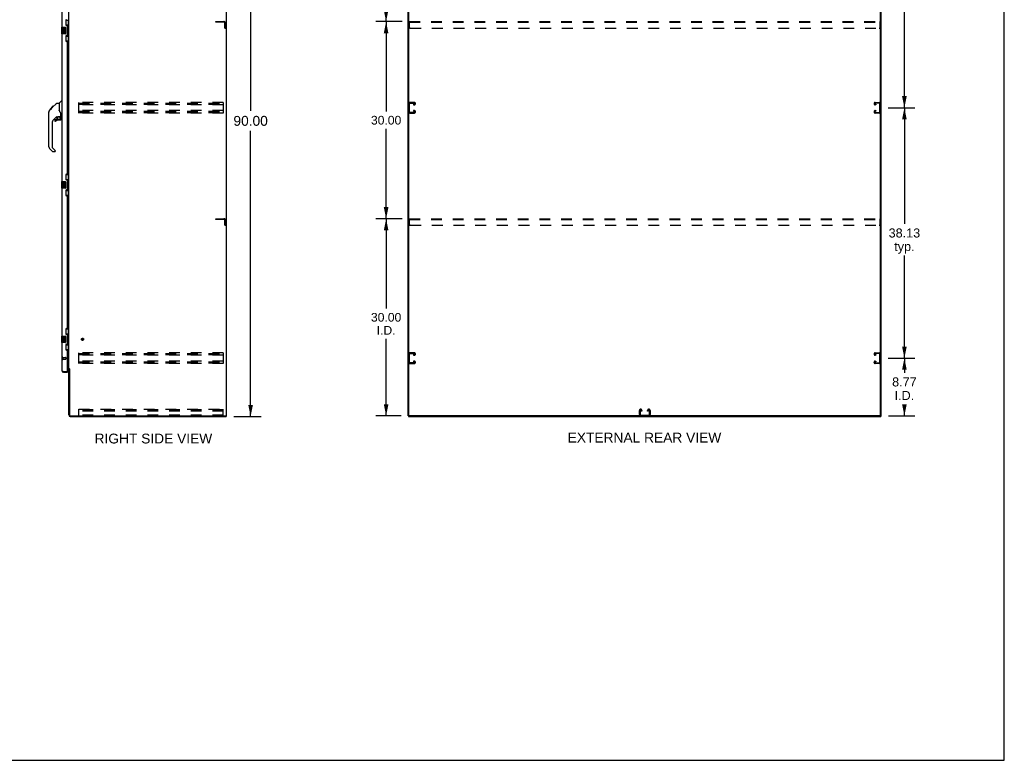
# Model space of a CAD drawing. Header units: inches. Extents: x 0 to 300, y 0 to 194.
# Tile 11 of 13: x 150 to 300, y 0 to 113. Entities that reach past the tile are written whole.
import ezdxf

# ---------------------------------------------------------------- set-up
doc = ezdxf.new("R2010")
doc.units = ezdxf.units.IN
doc.header["$LTSCALE"] = 16.482046
doc.header["$MEASUREMENT"] = 0
doc.linetypes.add('HIDDEN', pattern=[0.2, 0.1, -0.1])
doc.layers.get('0').update_dxf_attribs({"linetype": 'CONTINUOUS'})
for name, color, linetype in [('02___PRT_ALL_AXES', 7, 'CONTINUOUS'), ('DEFAULT_2', 8, 'HIDDEN'), ('DIMENSIONS', 7, 'CONTINUOUS')]:
    doc.layers.add(name, color=color, linetype=linetype)
doc.styles.get("Standard").update_dxf_attribs({"font": 'arial.ttf'})
doc.dimstyles.new('DIMSTYLE_1', dxfattribs={"dimtxt": 1.498368, "dimasz": 1.762786, "dimexe": 0.09, "dimexo": 0.07, "dimgap": 0.0425, "dimtad": 0, "dimtih": 1, "dimtoh": 1, "dimzin": 4, "dimdsep": 46, "dimtxsty": 'Standard', "dimblk": '_FILLED', "dimblk1": '_FILLED', "dimblk2": '_FILLED', "dimcen": 0.09, "dimazin": 1, "dimtfac": 1, "dimtdec": 3, "dimtofl": 0, "dimtmove": 0, "dimatfit": 3, "dimldrblk": '_FILLED', "dimfxl": 1, "dimtolj": 1, "dimtzin": 4, "dimarcsym": 0})
doc.dimstyles.new('DIMSTYLE_3', dxfattribs={"dimtxt": 1.374973, "dimasz": 1.762786, "dimexe": 0.09, "dimexo": 0.07, "dimgap": 0.039, "dimtad": 0, "dimtih": 1, "dimtoh": 1, "dimzin": 4, "dimdsep": 46, "dimtxsty": 'Standard', "dimblk": '_FILLED', "dimblk1": '_FILLED', "dimblk2": '_FILLED', "dimcen": 0.09, "dimazin": 1, "dimtfac": 1, "dimtdec": 3, "dimtofl": 0, "dimtmove": 0, "dimatfit": 3, "dimldrblk": '_FILLED', "dimfxl": 1, "dimtolj": 1, "dimtzin": 4, "dimarcsym": 0})
doc.dimstyles.new('DIMSTYLE_4', dxfattribs={"dimtxt": 1.322089, "dimasz": 1.762786, "dimexe": 0.09, "dimexo": 0.07, "dimgap": 0.0375, "dimtad": 0, "dimtih": 1, "dimtoh": 1, "dimzin": 4, "dimdsep": 46, "dimtxsty": 'Standard', "dimblk": '_FILLED', "dimblk1": '_FILLED', "dimblk2": '_FILLED', "dimcen": 0.09, "dimazin": 1, "dimtfac": 1, "dimtdec": 3, "dimtofl": 0, "dimtmove": 0, "dimatfit": 3, "dimldrblk": '_FILLED', "dimfxl": 1, "dimtolj": 1, "dimtzin": 4, "dimarcsym": 0})

# ---------------------------------------------------------------- blocks, each defined once
blk = doc.blocks.new('_FILLED')
at = {"color": 0, "linetype": 'ByBlock'}
blk.add_solid([(0, 0), (-1, 0.2), (-1, -0.2)], dxfattribs=at)
blk = doc.blocks.new('*D2')
at = {"layer": 'DIMENSIONS', "color": 2, "linetype": 'Continuous'}
for p, q in [((182.41, 142.33), (186.57, 142.33)), ((184.98, 142.33), (184.98, 98.83)), ((184.98, 52.33), (184.98, 95.83)), ((182.41, 52.33), (186.57, 52.33))]:
    blk.add_line(p, q, dxfattribs=at)
at = {"layer": 'DIMENSIONS', "color": 2, "linetype": 'Continuous', "xscale": 1.7627856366, "yscale": 1.7627856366, "zscale": 1.7627856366}
for p, rotation in [((184.98, 142.33), 90), ((184.98, 52.33), 270)]:
    blk.add_blockref('_FILLED', p, dxfattribs=dict(at, rotation=rotation))
at = {"layer": 'DIMENSIONS', "color": 2, "linetype": 'Continuous', "insert": (184.98, 98.08), "char_height": 1.498, "width": 5.2359, "attachment_point": 2, "line_spacing_factor": 0.9}
blk.add_mtext('90.00', dxfattribs=at)
blk = doc.blocks.new('*D4')
at = {"layer": 'DIMENSIONS', "color": 2, "linetype": 'Continuous'}
for p, q in [((281.98, 61.2), (286.06, 61.2)), ((284.47, 61.2), (284.47, 58.97)), ((284.47, 52.43), (284.47, 54.16)), ((282.07, 52.43), (286.06, 52.43))]:
    blk.add_line(p, q, dxfattribs=at)
at = {"layer": 'DIMENSIONS', "color": 2, "linetype": 'Continuous', "xscale": 1.7627856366, "yscale": 1.7627856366, "zscale": 1.7627856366}
for p, rotation in [((284.47, 61.2), 90), ((284.47, 52.43), 270)]:
    blk.add_blockref('_FILLED', p, dxfattribs=dict(at, rotation=rotation))
at = {"layer": 'DIMENSIONS', "color": 2, "linetype": 'Continuous', "insert": (284.47, 58.28), "char_height": 1.375, "width": 3.7365, "attachment_point": 2, "line_spacing_factor": 0.9}
blk.add_mtext('8.77\\PI.D.', dxfattribs=at)
blk = doc.blocks.new('*D5')
at = {"layer": 'DIMENSIONS', "color": 2, "linetype": 'Continuous'}
for p, q in [((281.98, 99.33), (286.06, 99.33)), ((284.47, 99.33), (284.47, 81.64)), ((284.47, 61.2), (284.47, 76.83)), ((281.98, 61.2), (286.06, 61.2))]:
    blk.add_line(p, q, dxfattribs=at)
at = {"layer": 'DIMENSIONS', "color": 2, "linetype": 'Continuous', "xscale": 1.7627856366, "yscale": 1.7627856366, "zscale": 1.7627856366}
for p, rotation in [((284.47, 99.33), 90), ((284.47, 61.2), 270)]:
    blk.add_blockref('_FILLED', p, dxfattribs=dict(at, rotation=rotation))
at = {"layer": 'DIMENSIONS', "color": 2, "linetype": 'Continuous', "insert": (284.47, 80.95), "char_height": 1.375, "width": 4.8047, "attachment_point": 2, "line_spacing_factor": 0.9}
blk.add_mtext('38.13\\Ptyp.', dxfattribs=at)
blk = doc.blocks.new('*D6')
at = {"layer": 'DIMENSIONS', "color": 2, "linetype": 'Continuous'}
for p, q in [((281.98, 137.45), (286.06, 137.45)), ((284.47, 137.45), (284.47, 119.77)), ((284.47, 99.33), (284.47, 114.95)), ((281.98, 99.33), (286.06, 99.33))]:
    blk.add_line(p, q, dxfattribs=at)
at = {"layer": 'DIMENSIONS', "color": 2, "linetype": 'Continuous', "xscale": 1.7627856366, "yscale": 1.7627856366, "zscale": 1.7627856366}
for p, rotation in [((284.47, 137.45), 90), ((284.47, 99.33), 270)]:
    blk.add_blockref('_FILLED', p, dxfattribs=dict(at, rotation=rotation))
at = {"layer": 'DIMENSIONS', "color": 2, "linetype": 'Continuous', "insert": (284.47, 119.08), "char_height": 1.375, "width": 4.8047, "attachment_point": 2, "line_spacing_factor": 0.9}
blk.add_mtext('38.13\\Ptyp.', dxfattribs=at)
blk = doc.blocks.new('*D8')
at = {"layer": 'DIMENSIONS', "color": 2, "linetype": 'Continuous'}
for p, q in [((208.03, 82.43), (204.02, 82.43)), ((205.6, 82.43), (205.6, 68.76)), ((205.6, 52.43), (205.6, 64.13)), ((207.89, 52.43), (204.02, 52.43))]:
    blk.add_line(p, q, dxfattribs=at)
at = {"layer": 'DIMENSIONS', "color": 2, "linetype": 'Continuous', "xscale": 1.7627856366, "yscale": 1.7627856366, "zscale": 1.7627856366}
for p, rotation in [((205.6, 82.43), 90), ((205.6, 52.43), 270)]:
    blk.add_blockref('_FILLED', p, dxfattribs=dict(at, rotation=rotation))
at = {"layer": 'DIMENSIONS', "color": 2, "linetype": 'Continuous', "insert": (205.6, 68.09), "char_height": 1.322, "width": 4.6199, "attachment_point": 2, "line_spacing_factor": 0.9}
blk.add_mtext('30.00\\PI.D.', dxfattribs=at)
blk = doc.blocks.new('*D9')
at = {"layer": 'DIMENSIONS', "color": 2, "linetype": 'Continuous'}
for p, q in [((208.03, 112.43), (204.02, 112.43)), ((205.6, 112.43), (205.6, 98.76)), ((205.6, 82.43), (205.6, 96.11)), ((208.03, 82.43), (204.02, 82.43))]:
    blk.add_line(p, q, dxfattribs=at)
at = {"layer": 'DIMENSIONS', "color": 2, "linetype": 'Continuous', "xscale": 1.7627856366, "yscale": 1.7627856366, "zscale": 1.7627856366}
for p, rotation in [((205.6, 112.43), 90), ((205.6, 82.43), 270)]:
    blk.add_blockref('_FILLED', p, dxfattribs=dict(at, rotation=rotation))
at = {"layer": 'DIMENSIONS', "color": 2, "linetype": 'Continuous', "insert": (205.6, 98.09), "char_height": 1.322, "width": 4.6199, "attachment_point": 2, "line_spacing_factor": 0.9}
blk.add_mtext('30.00', dxfattribs=at)
blk = doc.blocks.new('*D25')
at = {"layer": 'DIMENSIONS', "color": 2, "linetype": 'Continuous'}
for p, q in [((207.89, 142.23), (204.02, 142.23)), ((205.6, 142.23), (205.6, 128.65)), ((205.6, 112.43), (205.6, 124.02)), ((208.03, 112.43), (204.02, 112.43))]:
    blk.add_line(p, q, dxfattribs=at)
at = {"layer": 'DIMENSIONS', "color": 2, "linetype": 'Continuous', "xscale": 1.7627856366, "yscale": 1.7627856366, "zscale": 1.7627856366}
for p, rotation in [((205.6, 142.23), 90), ((205.6, 112.43), 270)]:
    blk.add_blockref('_FILLED', p, dxfattribs=dict(at, rotation=rotation))
at = {"layer": 'DIMENSIONS', "color": 2, "linetype": 'Continuous', "insert": (205.6, 127.99), "char_height": 1.322, "width": 4.6199, "attachment_point": 2, "line_spacing_factor": 0.9}
blk.add_mtext('29.79\\PI.D.', dxfattribs=at)

msp = doc.modelspace()

# ---------------------------------------------------------------- linework, layer by layer
at = {"color": 7, "linetype": 'Continuous'}
for p, q in [((299.674, 0), (299.674, 193.906)), ((181.295, 52.433), (181.295, 142.225)), ((209.059, 52.496), (209.059, 142.225)), ((280.851, 52.433), (280.851, 142.163)), ((156.854, 112.654), (157.295, 112.654)), ((156.891, 111.874), (156.891, 112.654)), ((157.256, 111.629), (157.256, 112.654)), ((156.177, 111.564), (156.177, 110.594)), ((156.192, 111.579), (156.732, 111.579)), ((156.832, 111.479), (156.832, 110.679)), ((156.891, 111.919), (157.118, 111.919)), ((157.118, 110.239), (157.118, 111.919)), ((157.155, 111.68), (157.155, 111.659)), ((157.155, 111.629), (157.155, 110.529)), ((157.277, 111.629), (157.155, 111.629)), ((157.277, 110.529), (157.277, 111.629)), ((156.732, 110.579), (156.192, 110.579)), ((156.854, 109.504), (157.295, 109.504)), ((156.891, 109.504), (156.891, 110.284)), ((156.891, 110.239), (157.118, 110.239)), ((157.277, 110.529), (157.155, 110.529)), ((157.155, 110.499), (157.155, 110.478)), ((157.256, 109.504), (157.256, 110.529)), ((154.383, 98.951), (154.662, 99.23)), ((154.489, 99.125), (154.492, 99.128)), ((154.489, 99.125), (154.556, 99.125)), ((154.492, 99.128), (154.559, 99.128)), ((154.493, 99.129), (154.903, 99.539)), ((154.56, 99.129), (154.493, 99.129)), ((154.641, 99.21), (154.575, 99.21)), ((154.661, 99.23), (154.794, 99.363)), ((154.728, 99.297), (154.661, 99.297)), ((154.688, 99.257), (154.662, 99.23)), ((154.722, 99.291), (154.688, 99.257)), ((154.766, 99.335), (154.722, 99.291)), ((154.81, 99.379), (154.743, 99.379)), ((154.802, 99.371), (154.766, 99.335)), ((154.802, 99.371), (155.426, 99.995)), ((154.886, 99.455), (154.82, 99.455)), ((154.903, 99.539), (154.905, 99.541)), ((154.97, 99.539), (154.903, 99.539)), ((154.903, 99.539), (154.97, 99.539)), ((154.905, 99.541), (154.972, 99.541)), ((155.482, 100.018), (155.843, 100.018)), ((155.843, 100.018), (155.843, 98.914)), ((155.863, 98.921), (155.843, 98.976)), ((155.849, 100.024), (156.146, 100.322)), ((155.892, 98.853), (155.863, 98.921)), ((156.237, 100.333), (156.174, 100.333)), ((154.256, 98.091), (154.256, 98.678)), ((154.268, 93.39), (154.268, 98.674)), ((155.454, 97.956), (154.953, 97.455)), ((155.174, 97.457), (155.174, 97.338)), ((155.252, 97.536), (155.405, 97.536)), ((155.413, 97.539), (155.485, 97.611)), ((155.489, 97.946), (155.489, 97.62)), ((155.531, 97.951), (155.619, 97.951)), ((155.796, 97.992), (155.804, 97.993)), ((155.804, 97.993), (156.099, 97.993)), ((156.04, 97.457), (155.804, 97.457)), ((155.981, 97.993), (156.061, 97.913)), ((156.053, 97.905), (156.047, 97.899)), ((156.099, 97.774), (156.119, 97.774)), ((156.119, 97.991), (156.119, 98.397)), ((156.119, 97.536), (156.119, 97.774)), ((156.158, 97.951), (156.237, 97.951)), ((154.78, 97.037), (154.78, 93.304)), ((154.836, 92.659), (154.383, 93.111)), ((154.803, 93.249), (155.239, 92.813)), ((155.174, 92.636), (154.891, 92.636)), ((155.252, 92.78), (155.252, 92.715)), ((156.854, 89.154), (157.295, 89.154)), ((156.891, 88.374), (156.891, 89.154)), ((156.891, 88.419), (157.118, 88.419)), ((157.118, 86.739), (157.118, 88.419)), ((157.256, 88.129), (157.256, 89.154)), ((156.177, 88.064), (156.177, 87.094)), ((156.192, 88.079), (156.732, 88.079)), ((156.732, 87.079), (156.192, 87.079)), ((156.832, 87.979), (156.832, 87.179)), ((157.155, 88.18), (157.155, 88.159)), ((157.155, 88.129), (157.155, 87.029)), ((157.277, 88.129), (157.155, 88.129)), ((157.277, 87.029), (157.155, 87.029)), ((157.155, 86.999), (157.155, 86.978)), ((157.256, 86.004), (157.256, 87.029)), ((157.277, 87.029), (157.277, 88.129)), ((156.854, 86.004), (157.295, 86.004)), ((156.891, 86.004), (156.891, 86.784)), ((156.891, 86.739), (157.118, 86.739)), ((156.177, 64.564), (156.177, 63.594)), ((156.192, 64.579), (156.732, 64.579)), ((156.832, 64.479), (156.832, 63.679)), ((156.854, 65.654), (157.295, 65.654)), ((156.891, 64.874), (156.891, 65.654)), ((156.891, 64.919), (157.118, 64.919)), ((157.118, 63.239), (157.118, 64.919)), ((157.155, 64.68), (157.155, 64.659)), ((157.277, 64.629), (157.155, 64.629)), ((157.155, 64.629), (157.155, 63.529)), ((157.256, 64.629), (157.256, 65.654)), ((157.277, 63.529), (157.277, 64.629)), ((156.732, 63.579), (156.192, 63.579)), ((156.891, 62.504), (156.891, 63.284)), ((156.891, 63.239), (157.118, 63.239)), ((157.277, 63.529), (157.155, 63.529)), ((157.155, 63.499), (157.155, 63.478)), ((157.256, 62.504), (157.256, 63.529)), ((156.854, 62.504), (157.295, 62.504)), ((156.483, 59.079), (156.483, 59.183)), ((157.071, 59.183), (157.091, 59.183)), ((157.091, 59.183), (157.091, 59.079)), ((157.399, 59.57), (157.295, 59.57)), ((181.18, 52.433), (181.295, 52.433)), ((181.243, 52.433), (181.243, 52.329)), ((208.955, 52.433), (209.069, 52.433)), ((209.007, 52.433), (209.007, 52.329)), ((280.788, 52.433), (209.121, 52.433)), ((280.84, 52.433), (280.955, 52.433)), ((280.903, 52.433), (280.903, 52.329)), ((0, 0), (299.674, 0))]:
    msp.add_line(p, q, dxfattribs=at)
at = {"color": 3, "linetype": 'Continuous'}
for p, q in [((181.243, 142.163), (181.243, 52.496)), ((208.955, 52.433), (208.955, 142.225)), ((280.955, 52.433), (280.955, 142.225)), ((157.295, 59.622), (157.295, 139.037)), ((156.237, 134.079), (156.237, 111.579)), ((156.841, 112.597), (156.841, 111.977)), ((156.971, 111.847), (157.031, 111.847)), ((157.091, 110.372), (157.091, 111.787)), ((156.237, 110.579), (156.237, 88.079)), ((156.841, 110.182), (156.841, 109.562)), ((157.031, 110.312), (156.971, 110.312)), ((156.971, 109.432), (157.031, 109.432)), ((157.091, 89.287), (157.091, 109.372)), ((156.841, 89.097), (156.841, 88.477)), ((157.031, 89.227), (156.971, 89.227)), ((156.237, 87.079), (156.237, 64.579)), ((156.971, 88.347), (157.031, 88.347)), ((157.091, 86.872), (157.091, 88.287)), ((156.841, 86.682), (156.841, 86.062)), ((157.031, 86.812), (156.971, 86.812)), ((156.971, 85.932), (157.031, 85.932)), ((157.091, 65.787), (157.091, 85.872)), ((156.841, 65.597), (156.841, 64.977)), ((157.031, 65.727), (156.971, 65.727)), ((156.971, 64.847), (157.031, 64.847)), ((157.091, 63.372), (157.091, 64.787)), ((156.237, 63.579), (156.237, 59.326)), ((156.841, 63.182), (156.841, 62.562)), ((157.031, 63.312), (156.971, 63.312)), ((156.971, 62.432), (157.031, 62.432)), ((157.091, 59.203), (157.091, 62.372)), ((156.483, 59.183), (157.071, 59.183)), ((156.483, 59.079), (157.091, 59.079)), ((157.091, 59.777), (157.295, 59.777)), ((157.152, 59.725), (157.091, 59.725)), ((157.295, 59.622), (157.369, 59.622)), ((157.295, 52.576), (157.295, 59.583)), ((157.385, 59.603), (157.387, 59.599)), ((157.399, 59.581), (157.399, 52.537)), ((157.503, 52.433), (181.18, 52.433)), ((157.541, 52.329), (181.243, 52.329)), ((209.007, 52.329), (280.903, 52.329))]:
    msp.add_line(p, q, dxfattribs=at)
at = {"color": 7, "linetype": 'Continuous'}
for points in [[(156.825, 111.515), (156.827, 111.51), (156.829, 111.504), (156.83, 111.498), (156.831, 111.492), (156.831, 111.485), (156.832, 111.479)], [(157.082, 111.818), (157.084, 111.822), (157.089, 111.83), (157.094, 111.838), (157.098, 111.845), (157.102, 111.852), (157.106, 111.859), (157.109, 111.865), (157.111, 111.87), (157.113, 111.875), (157.115, 111.88), (157.116, 111.884), (157.117, 111.888), (157.118, 111.892), (157.118, 111.895)], [(156.832, 110.679), (156.831, 110.673), (156.831, 110.667), (156.83, 110.661), (156.829, 110.655), (156.827, 110.649), (156.825, 110.643)], [(157.118, 110.263), (157.118, 110.266), (157.117, 110.27), (157.116, 110.274), (157.115, 110.278), (157.113, 110.283), (157.111, 110.288), (157.109, 110.294), (157.106, 110.3), (157.102, 110.306), (157.098, 110.313), (157.094, 110.32), (157.089, 110.328), (157.084, 110.337), (157.082, 110.34)], [(154.383, 98.951), (154.364, 98.931), (154.339, 98.898), (154.317, 98.863), (154.298, 98.825), (154.284, 98.786), (154.275, 98.745), (154.269, 98.703), (154.268, 98.674)], [(155.426, 99.995), (155.434, 100.002), (155.442, 100.008), (155.452, 100.012), (155.461, 100.015), (155.472, 100.017), (155.482, 100.018)], [(155.619, 97.951), (155.627, 97.952), (155.636, 97.954), (155.645, 97.957), (155.657, 97.961), (155.67, 97.966), (155.685, 97.971), (155.702, 97.976), (155.719, 97.981), (155.738, 97.986), (155.758, 97.989), (155.777, 97.991), (155.796, 97.992)], [(156.065, 98.568), (156.017, 98.639), (155.968, 98.715), (155.927, 98.786), (155.892, 98.853)], [(156.099, 97.774), (156.098, 97.788), (156.096, 97.801), (156.094, 97.815), (156.09, 97.828), (156.085, 97.841), (156.079, 97.854), (156.072, 97.866), (156.065, 97.878), (156.056, 97.889), (156.047, 97.899)], [(156.061, 97.913), (156.061, 97.913), (156.06, 97.912), (156.059, 97.911), (156.058, 97.91), (156.057, 97.909), (156.053, 97.905)], [(156.119, 98.397), (156.118, 98.421), (156.113, 98.456), (156.104, 98.49), (156.092, 98.522), (156.076, 98.551), (156.065, 98.568)], [(156.825, 88.015), (156.827, 88.01), (156.829, 88.004), (156.83, 87.998), (156.831, 87.992), (156.831, 87.985), (156.832, 87.979)], [(156.832, 87.179), (156.831, 87.173), (156.831, 87.167), (156.83, 87.161), (156.829, 87.155), (156.827, 87.149), (156.825, 87.143)], [(157.082, 88.318), (157.084, 88.322), (157.089, 88.33), (157.094, 88.338), (157.098, 88.345), (157.102, 88.352), (157.106, 88.359), (157.109, 88.365), (157.111, 88.37), (157.113, 88.375), (157.115, 88.38), (157.116, 88.384), (157.117, 88.388), (157.118, 88.392), (157.118, 88.395)], [(157.118, 86.763), (157.118, 86.766), (157.117, 86.77), (157.116, 86.774), (157.115, 86.778), (157.113, 86.783), (157.111, 86.788), (157.109, 86.794), (157.106, 86.8), (157.102, 86.806), (157.098, 86.813), (157.094, 86.82), (157.089, 86.828), (157.084, 86.837), (157.082, 86.84)], [(156.825, 64.515), (156.827, 64.51), (156.829, 64.504), (156.83, 64.498), (156.831, 64.492), (156.831, 64.485), (156.832, 64.479)], [(157.082, 64.818), (157.084, 64.822), (157.089, 64.83), (157.094, 64.838), (157.098, 64.845), (157.102, 64.852), (157.106, 64.859), (157.109, 64.865), (157.111, 64.87), (157.113, 64.875), (157.115, 64.88), (157.116, 64.884), (157.117, 64.888), (157.118, 64.892), (157.118, 64.895)], [(156.832, 63.679), (156.831, 63.673), (156.831, 63.667), (156.83, 63.661), (156.829, 63.655), (156.827, 63.649), (156.825, 63.643)], [(157.118, 63.263), (157.118, 63.266), (157.117, 63.27), (157.116, 63.274), (157.115, 63.278), (157.113, 63.283), (157.111, 63.288), (157.109, 63.294), (157.106, 63.3), (157.102, 63.306), (157.098, 63.313), (157.094, 63.32), (157.089, 63.328), (157.084, 63.337), (157.082, 63.34)]]:
    msp.add_lwpolyline(points, dxfattribs=at)
at = {"color": 3, "linetype": 'Continuous'}
for points in [[(156.237, 59.326), (156.237, 59.32), (156.239, 59.314), (156.241, 59.308), (156.245, 59.302), (156.25, 59.296), (156.255, 59.29), (156.262, 59.284), (156.27, 59.278), (156.278, 59.272), (156.288, 59.266), (156.298, 59.26), (156.309, 59.254), (156.321, 59.248), (156.333, 59.242), (156.346, 59.237), (156.36, 59.231), (156.374, 59.225), (156.389, 59.219)], [(156.389, 59.219), (156.404, 59.213), (156.419, 59.207), (156.435, 59.201), (156.451, 59.195), (156.483, 59.183)], [(157.369, 59.622), (157.371, 59.62), (157.373, 59.619), (157.375, 59.617), (157.376, 59.615), (157.378, 59.614), (157.379, 59.612), (157.38, 59.611), (157.381, 59.61), (157.382, 59.608), (157.383, 59.607), (157.384, 59.606), (157.384, 59.604), (157.385, 59.603)], [(157.387, 59.599), (157.388, 59.597), (157.389, 59.596), (157.39, 59.594), (157.391, 59.592), (157.392, 59.59), (157.393, 59.589), (157.395, 59.587), (157.396, 59.585), (157.397, 59.583), (157.399, 59.581)]]:
    msp.add_lwpolyline(points, dxfattribs=at)
at = {"color": 7, "linetype": 'Continuous'}
msp.add_circle((155.804, 97.752), 0.217, dxfattribs=at)
at = {"color": 3, "linetype": 'Continuous'}
for centre, radius, start, end in [((156.971, 112.597), 0.13, 90, 180), ((156.971, 111.977), 0.13, 180, 270), ((157.031, 111.787), 0.06, 0, 90), ((156.971, 110.182), 0.13, 90, 180), ((156.971, 109.562), 0.13, 180, 270), ((157.031, 110.372), 0.06, 270, 360), ((157.031, 109.372), 0.06, 0, 90), ((156.971, 89.097), 0.13, 90, 180), ((156.971, 88.477), 0.13, 180, 270), ((157.031, 89.287), 0.06, 270, 360), ((157.031, 88.287), 0.06, 0, 90), ((156.971, 86.682), 0.13, 90, 180), ((156.971, 86.062), 0.13, 180, 270), ((157.031, 86.872), 0.06, 270, 360), ((157.031, 85.872), 0.06, 0, 90), ((156.971, 65.597), 0.13, 90, 180), ((156.971, 64.977), 0.13, 180, 270), ((157.031, 65.787), 0.06, 270, 360), ((157.031, 64.787), 0.06, 0, 90), ((156.971, 63.182), 0.13, 90, 180), ((157.031, 63.372), 0.06, 270, 360), ((156.971, 62.562), 0.13, 180, 270), ((157.031, 62.372), 0.06, 0, 90), ((156.483, 59.326), 0.246, 180, 270), ((157.071, 59.203), 0.02, 270, 360), ((157.152, 59.583), 0.142, 0, 90), ((157.541, 52.576), 0.246, 180, 270), ((157.503, 52.537), 0.104, 180, 270), ((181.18, 52.496), 0.0625, 270, 360)]:
    msp.add_arc(centre, radius, start, end, dxfattribs=at)
at = {"color": 7, "linetype": 'Continuous'}
for centre, radius, start, end in [((156.192, 111.564), 0.015, 90, 180), ((156.732, 111.479), 0.1, 21.20502, 90), ((156.192, 110.594), 0.015, 180, 270), ((156.732, 110.679), 0.1, 270, 338.79459), ((155.863, 100.01), 0.0197, 135, 180), ((156.174, 100.294), 0.0394, 90, 135), ((154.276, 98.678), 0.0197, 110.96309, 180), ((154.276, 98.091), 0.0197, 180, 246.39296), ((155.371, 97.037), 0.591, 135, 180), ((155.252, 97.457), 0.0787, 90, 180), ((155.804, 96.67), 0.787, 90, 129.5212), ((155.405, 97.548), 0.0118, 270, 315), ((155.531, 97.754), 0.197, 90, 127.44051), ((155.477, 97.62), 0.0118, 315, 360), ((156.04, 97.536), 0.0787, 270, 360), ((155.922, 97.774), 0.197, 0, 45), ((156.099, 98.012), 0.0197, 270, 360), ((156.158, 97.991), 0.0394, 180, 270), ((155.252, 97.338), 0.0787, 180, 309.5212), ((154.662, 93.39), 0.394, 180, 225), ((154.859, 93.304), 0.0787, 180, 225), ((154.891, 92.715), 0.0787, 225, 270), ((155.174, 92.715), 0.0787, 270, 360), ((155.205, 92.78), 0.0472, 0, 45), ((156.192, 88.064), 0.015, 90, 180), ((156.192, 87.094), 0.015, 180, 270), ((156.732, 87.979), 0.1, 21.20502, 90), ((156.732, 87.179), 0.1, 270, 338.79459), ((156.192, 64.564), 0.015, 90, 180), ((156.732, 64.479), 0.1, 21.20502, 90), ((156.192, 63.594), 0.015, 180, 270), ((156.732, 63.679), 0.1, 270, 338.79459), ((156.483, 59.326), 0.142, 228.66059, 270), ((156.401, 59.469), 0.26, 270, 272.59328), ((209.121, 52.496), 0.0625, 180, 270), ((280.788, 52.496), 0.0625, 270, 360)]:
    msp.add_arc(centre, radius, start, end, dxfattribs=at)
for centre, start_param, end_param in [((157.051, 111.67), -1.5140098, -0.699287), ((157.051, 111.67), -2.4423057, -1.6275828), ((157.051, 110.489), -1.5140098, -0.699287), ((157.051, 110.489), -2.4423057, -1.6275828), ((157.051, 88.17), -1.5140098, -0.699287), ((157.051, 88.17), -2.4423057, -1.6275828), ((157.051, 86.989), -1.5140098, -0.699287), ((157.051, 86.989), -2.4423057, -1.6275828), ((157.051, 64.67), -1.5140098, -0.699287), ((157.051, 64.67), -2.4423057, -1.6275828), ((157.051, 63.489), -1.5140098, -0.699287), ((157.051, 63.489), -2.4423057, -1.6275828)]:
    msp.add_ellipse(centre, major_axis=(0, 0.18), ratio=0.5794935, start_param=start_param, end_param=end_param, dxfattribs=at)
at = {"layer": '02___PRT_ALL_AXES', "color": 7, "linetype": 'Continuous'}
for p, q in [((156.38, 111.425), (156.38, 111.195)), ((156.443, 111.425), (156.38, 111.425)), ((156.38, 111.195), (156.641, 111.195)), ((156.38, 110.964), (156.38, 110.828)), ((156.443, 110.964), (156.38, 110.964)), ((156.45, 111.159), (156.393, 111.184)), ((156.443, 111.257), (156.443, 111.425)), ((156.505, 111.257), (156.443, 111.257)), ((156.443, 110.828), (156.443, 110.964)), ((156.505, 111.394), (156.505, 111.257)), ((156.566, 111.394), (156.505, 111.394)), ((156.566, 111.257), (156.566, 111.394)), ((156.631, 111.257), (156.566, 111.257)), ((156.641, 111.195), (156.614, 111.175)), ((156.631, 111.425), (156.631, 111.257)), ((156.694, 111.425), (156.631, 111.425)), ((156.676, 111.195), (156.694, 111.195)), ((156.694, 111.195), (156.694, 111.425)), ((156.505, 110.87), (156.505, 110.828)), ((156.566, 110.807), (156.566, 110.876)), ((156.631, 110.87), (156.631, 110.733)), ((156.631, 110.733), (156.694, 110.733)), ((156.694, 110.733), (156.694, 110.87)), ((156.38, 87.925), (156.38, 87.695)), ((156.443, 87.925), (156.38, 87.925)), ((156.38, 87.695), (156.641, 87.695)), ((156.38, 87.464), (156.38, 87.328)), ((156.443, 87.464), (156.38, 87.464)), ((156.45, 87.659), (156.393, 87.684)), ((156.443, 87.757), (156.443, 87.925)), ((156.505, 87.757), (156.443, 87.757)), ((156.443, 87.328), (156.443, 87.464)), ((156.505, 87.894), (156.505, 87.757)), ((156.566, 87.894), (156.505, 87.894)), ((156.505, 87.37), (156.505, 87.328)), ((156.566, 87.757), (156.566, 87.894)), ((156.631, 87.757), (156.566, 87.757)), ((156.566, 87.307), (156.566, 87.376)), ((156.641, 87.695), (156.614, 87.675)), ((156.631, 87.925), (156.631, 87.757)), ((156.694, 87.925), (156.631, 87.925)), ((156.631, 87.37), (156.631, 87.233)), ((156.631, 87.233), (156.694, 87.233)), ((156.676, 87.695), (156.694, 87.695)), ((156.694, 87.695), (156.694, 87.925)), ((156.694, 87.233), (156.694, 87.37)), ((156.443, 64.425), (156.38, 64.425)), ((156.38, 64.425), (156.38, 64.195)), ((156.38, 64.195), (156.641, 64.195)), ((156.443, 63.964), (156.38, 63.964)), ((156.38, 63.964), (156.38, 63.828)), ((156.45, 64.159), (156.393, 64.184)), ((156.443, 64.257), (156.443, 64.425)), ((156.505, 64.257), (156.443, 64.257)), ((156.443, 63.828), (156.443, 63.964)), ((156.566, 64.394), (156.505, 64.394)), ((156.505, 64.394), (156.505, 64.257)), ((156.505, 63.87), (156.505, 63.828)), ((156.566, 64.257), (156.566, 64.394)), ((156.631, 64.257), (156.566, 64.257)), ((156.566, 63.807), (156.566, 63.876)), ((156.641, 64.195), (156.614, 64.175)), ((156.694, 64.425), (156.631, 64.425)), ((156.631, 64.425), (156.631, 64.257)), ((156.631, 63.87), (156.631, 63.733)), ((156.631, 63.733), (156.694, 63.733)), ((156.676, 64.195), (156.694, 64.195)), ((156.694, 64.195), (156.694, 64.425)), ((156.694, 63.733), (156.694, 63.87))]:
    msp.add_line(p, q, dxfattribs=at)
at = {"layer": '02___PRT_ALL_AXES', "color": 8, "linetype": 'HIDDEN'}
for p, q in [((156.384, 61.307), (156.831, 61.307)), ((156.384, 61.307), (156.384, 61.059)), ((156.384, 61.059), (156.831, 61.059))]:
    msp.add_line(p, q, dxfattribs=at)
msp.add_circle((159.399, 64.079), 0.124, dxfattribs=at)
at = {"layer": '02___PRT_ALL_AXES', "color": 7, "linetype": 'Continuous'}
for centre, radius, start, end in [((156.537, 111.121), 0.157, 156.59665, 341.87913), ((156.537, 111.121), 0.0943, 156.59665, 35.11217), ((156.6, 110.87), 0.0943, 0, 180), ((156.6, 110.865), 0.0362, 83.42855, 161.76278), ((156.6, 110.87), 0.0314, 0, 81.22946), ((156.537, 111.121), 0.157, 25.73705, 27.8532), ((156.54, 111.121), 0.154, 341.41988, 26.19629), ((156.474, 110.828), 0.0943, 180, 248.67039), ((156.474, 110.828), 0.0943, 248.69989, 347.43379), ((156.474, 110.828), 0.0314, 180, 0.04847), ((156.537, 87.621), 0.157, 156.59665, 341.87913), ((156.474, 87.328), 0.0943, 180, 248.67039), ((156.474, 87.328), 0.0943, 248.69989, 347.43379), ((156.537, 87.621), 0.0943, 156.59665, 35.11217), ((156.474, 87.328), 0.0314, 180, 0.04847), ((156.6, 87.37), 0.0943, 0, 180), ((156.6, 87.365), 0.0362, 83.42855, 161.76278), ((156.6, 87.37), 0.0314, 0, 81.22946), ((156.537, 87.621), 0.157, 25.73705, 27.8532), ((156.54, 87.621), 0.154, 341.41988, 26.19629), ((156.537, 64.121), 0.157, 156.59665, 341.87913), ((156.474, 63.828), 0.0943, 180, 248.67039), ((156.474, 63.828), 0.0943, 248.69989, 347.43379), ((156.537, 64.121), 0.0943, 156.59665, 35.11217), ((156.474, 63.828), 0.0314, 180, 0.04847), ((156.6, 63.87), 0.0943, 0, 180), ((156.6, 63.865), 0.0362, 83.42855, 161.76278), ((156.6, 63.87), 0.0314, 0, 81.22946), ((156.537, 64.121), 0.157, 25.73705, 27.8532), ((156.54, 64.121), 0.154, 341.41988, 26.19629)]:
    msp.add_arc(centre, radius, start, end, dxfattribs=at)
at = {"layer": 'DEFAULT_2', "color": 8, "linetype": 'HIDDEN'}
for p, q in [((179.67, 112.329), (179.67, 112.433)), ((179.67, 112.433), (180.923, 112.433)), ((209.142, 111.558), (209.142, 112.433)), ((209.142, 112.433), (280.767, 112.433)), ((280.767, 111.558), (280.767, 112.433)), ((180.923, 112.329), (179.67, 112.329)), ((181.066, 111.433), (181.066, 112.187)), ((181.066, 111.433), (181.17, 111.433)), ((181.17, 111.433), (181.17, 112.187)), ((209.142, 112.329), (280.767, 112.329)), ((209.267, 111.433), (280.642, 111.433)), ((158.816, 98.517), (158.816, 100.142)), ((180.816, 100.142), (158.816, 100.142)), ((158.816, 100.038), (180.816, 100.038)), ((158.816, 99.948), (180.816, 99.948)), ((158.816, 99.871), (180.816, 99.871)), ((180.816, 99.767), (158.816, 99.767)), ((180.816, 100.142), (180.816, 98.517)), ((209.163, 98.711), (209.163, 99.948)), ((209.879, 100.142), (209.239, 100.142)), ((209.253, 100.038), (209.865, 100.038)), ((209.777, 99.871), (209.777, 99.767)), ((209.865, 99.871), (209.777, 99.871)), ((209.777, 99.767), (209.879, 99.767)), ((210.059, 99.947), (210.059, 99.962)), ((279.851, 99.947), (279.851, 99.962)), ((280.031, 100.142), (280.671, 100.142)), ((280.132, 99.767), (280.031, 99.767)), ((280.657, 100.038), (280.045, 100.038)), ((280.045, 99.871), (280.132, 99.871)), ((280.132, 99.871), (280.132, 99.767)), ((280.747, 98.711), (280.747, 99.948)), ((180.816, 98.892), (158.816, 98.892)), ((158.816, 98.788), (180.816, 98.788)), ((158.816, 98.698), (180.816, 98.698)), ((158.816, 98.621), (180.816, 98.621)), ((180.816, 98.517), (158.816, 98.517)), ((209.239, 98.517), (209.879, 98.517)), ((209.865, 98.621), (209.253, 98.621)), ((209.777, 98.892), (209.777, 98.788)), ((209.879, 98.892), (209.777, 98.892)), ((209.777, 98.788), (209.865, 98.788)), ((210.059, 98.697), (210.059, 98.712)), ((279.851, 98.697), (279.851, 98.712)), ((280.031, 98.892), (280.132, 98.892)), ((280.671, 98.517), (280.031, 98.517)), ((280.132, 98.788), (280.045, 98.788)), ((280.045, 98.621), (280.657, 98.621)), ((280.132, 98.892), (280.132, 98.788)), ((179.67, 82.433), (180.923, 82.433)), ((179.67, 82.329), (179.67, 82.433)), ((209.142, 81.558), (209.142, 82.433)), ((209.142, 82.433), (280.767, 82.433)), ((280.767, 81.558), (280.767, 82.433)), ((180.923, 82.329), (179.67, 82.329)), ((181.066, 81.433), (181.066, 82.187)), ((181.066, 81.433), (181.17, 81.433)), ((181.17, 81.433), (181.17, 82.187)), ((209.142, 82.329), (280.767, 82.329)), ((209.267, 81.433), (280.642, 81.433)), ((180.816, 62.017), (158.816, 62.017)), ((158.816, 60.392), (158.816, 62.017)), ((158.816, 61.913), (180.816, 61.913)), ((158.816, 61.823), (180.816, 61.823)), ((158.816, 61.746), (180.816, 61.746)), ((180.816, 61.642), (158.816, 61.642)), ((180.816, 62.017), (180.816, 60.392)), ((209.163, 60.586), (209.163, 61.823)), ((209.879, 62.017), (209.239, 62.017)), ((209.253, 61.913), (209.865, 61.913)), ((209.777, 61.746), (209.777, 61.642)), ((209.865, 61.746), (209.777, 61.746)), ((209.777, 61.642), (209.879, 61.642)), ((210.059, 61.822), (210.059, 61.837)), ((279.851, 61.822), (279.851, 61.837)), ((280.031, 62.017), (280.671, 62.017)), ((280.132, 61.642), (280.031, 61.642)), ((280.657, 61.913), (280.045, 61.913)), ((280.045, 61.746), (280.132, 61.746)), ((280.132, 61.746), (280.132, 61.642)), ((280.747, 60.586), (280.747, 61.823)), ((156.341, 61.325), (156.341, 61.041)), ((156.384, 61.325), (156.384, 61.041)), ((156.841, 61.297), (156.841, 61.069)), ((180.816, 60.767), (158.816, 60.767)), ((158.816, 60.663), (180.816, 60.663)), ((158.816, 60.573), (180.816, 60.573)), ((158.816, 60.496), (180.816, 60.496)), ((180.816, 60.392), (158.816, 60.392)), ((209.239, 60.392), (209.879, 60.392)), ((209.865, 60.496), (209.253, 60.496)), ((209.777, 60.767), (209.777, 60.663)), ((209.879, 60.767), (209.777, 60.767)), ((209.777, 60.663), (209.865, 60.663)), ((210.059, 60.572), (210.059, 60.587)), ((279.851, 60.572), (279.851, 60.587)), ((280.031, 60.767), (280.132, 60.767)), ((280.671, 60.392), (280.031, 60.392)), ((280.132, 60.663), (280.045, 60.663)), ((280.045, 60.496), (280.657, 60.496)), ((280.132, 60.767), (280.132, 60.663)), ((158.816, 53.433), (180.816, 53.433)), ((158.816, 52.433), (158.816, 53.433)), ((180.816, 53.329), (158.816, 53.329)), ((180.816, 53.328), (158.816, 53.328)), ((180.816, 53.152), (158.816, 53.152)), ((180.816, 52.537), (158.816, 52.537)), ((180.816, 52.433), (180.816, 53.433)), ((244.142, 52.613), (244.142, 53.253)), ((244.246, 53.239), (244.246, 52.627)), ((244.322, 53.433), (244.337, 53.433)), ((244.336, 52.537), (245.573, 52.537)), ((244.413, 53.152), (244.413, 53.239)), ((244.517, 53.152), (244.413, 53.152)), ((244.517, 53.253), (244.517, 53.152)), ((245.392, 53.152), (245.392, 53.253)), ((245.496, 53.152), (245.392, 53.152)), ((245.496, 53.239), (245.496, 53.152)), ((245.572, 53.433), (245.587, 53.433)), ((245.663, 52.627), (245.663, 53.239)), ((245.767, 53.253), (245.767, 52.613))]:
    msp.add_line(p, q, dxfattribs=at)
for radius in [0.164, 0.124]:
    msp.add_circle((159.399, 64.079), radius, dxfattribs=at)
for centre, radius, start, end in [((180.923, 112.187), 0.246, 0, 90), ((180.923, 112.187), 0.142, 0, 90), ((209.267, 111.558), 0.125, 180, 270), ((280.642, 111.558), 0.125, 270, 360), ((209.239, 99.962), 0.18, 90, 180), ((209.253, 99.948), 0.09, 90, 180), ((209.865, 99.948), 0.09, 0, 90), ((209.865, 99.961), 0.09, 270, 351.78079), ((209.879, 99.962), 0.18, 0, 90), ((209.879, 99.947), 0.18, 270, 360), ((280.031, 99.962), 0.18, 90, 180), ((280.031, 99.947), 0.18, 180, 270), ((280.045, 99.948), 0.09, 90, 180), ((280.045, 99.961), 0.09, 188.21921, 270), ((280.657, 99.948), 0.09, 0, 90), ((280.671, 99.962), 0.18, 0, 90), ((209.239, 98.697), 0.18, 180, 270), ((209.253, 98.711), 0.09, 180, 270), ((209.865, 98.698), 0.09, 0, 90), ((209.865, 98.711), 0.09, 270, 351.78079), ((209.879, 98.712), 0.18, 0, 90), ((209.879, 98.697), 0.18, 270, 360), ((280.031, 98.712), 0.18, 90, 180), ((280.031, 98.697), 0.18, 180, 270), ((280.045, 98.698), 0.09, 90, 180), ((280.045, 98.711), 0.09, 188.21921, 270), ((280.657, 98.711), 0.09, 270, 360), ((280.671, 98.697), 0.18, 270, 360), ((180.923, 82.187), 0.246, 0, 90), ((180.923, 82.187), 0.142, 0, 90), ((209.267, 81.558), 0.125, 180, 270), ((280.642, 81.558), 0.125, 270, 360), ((209.239, 61.837), 0.18, 90, 180), ((209.253, 61.823), 0.09, 90, 180), ((209.865, 61.823), 0.09, 0, 90), ((209.865, 61.836), 0.09, 270, 351.78079), ((209.879, 61.837), 0.18, 0, 90), ((209.879, 61.822), 0.18, 270, 360), ((280.031, 61.837), 0.18, 90, 180), ((280.031, 61.822), 0.18, 180, 270), ((280.045, 61.823), 0.09, 90, 180), ((280.045, 61.836), 0.09, 188.21921, 270), ((280.657, 61.823), 0.09, 0, 90), ((280.671, 61.837), 0.18, 0, 90), ((156.362, 61.325), 0.0215, 0, 180), ((156.362, 61.041), 0.0215, 180, 360), ((156.831, 61.297), 0.01, 0, 90), ((156.831, 61.069), 0.01, 270, 360), ((209.239, 60.572), 0.18, 180, 270), ((209.253, 60.586), 0.09, 180, 270), ((209.865, 60.573), 0.09, 0, 90), ((209.865, 60.586), 0.09, 270, 351.78079), ((209.879, 60.587), 0.18, 0, 90), ((209.879, 60.572), 0.18, 270, 360), ((280.031, 60.587), 0.18, 90, 180), ((280.031, 60.572), 0.18, 180, 270), ((280.045, 60.573), 0.09, 90, 180), ((280.045, 60.586), 0.09, 188.21921, 270), ((280.657, 60.586), 0.09, 270, 360), ((280.671, 60.572), 0.18, 270, 360), ((244.322, 53.253), 0.18, 90, 180), ((244.322, 52.613), 0.18, 180, 270), ((244.336, 53.239), 0.09, 98.21921, 180), ((244.336, 52.627), 0.09, 180, 270), ((244.323, 53.239), 0.09, 0, 90), ((244.337, 53.253), 0.18, 0, 90), ((245.572, 53.253), 0.18, 90, 180), ((245.586, 53.239), 0.09, 98.21921, 180), ((245.573, 53.239), 0.09, 0, 90), ((245.573, 52.627), 0.09, 270, 360), ((245.587, 53.253), 0.18, 0, 90), ((245.587, 52.613), 0.18, 270, 360)]:
    msp.add_arc(centre, radius, start, end, dxfattribs=at)

# ---------------------------------------------------------------- texts
at = {"layer": 'DIMENSIONS', "color": 2, "linetype": 'Continuous', "char_height": 1.49837, "attachment_point": 2, "line_spacing_factor": 0.9}
for s, insert, width in [('RIGHT SIDE VIEW', (170.186, 49.724), 17.86901), ('EXTERNAL REAR VIEW', (244.913, 49.866), 23.32775)]:
    msp.add_mtext(s, dxfattribs=dict(at, insert=insert, width=width))

# ---------------------------------------------------------------- dimensions: what is measured, and where the dimension line sits
at = {"layer": 'DIMENSIONS', "color": 2, "linetype": 'Continuous'}
for base, p1, p2, dimstyle, picture, middle in [((184.981, 142.329), (182.344, 52.329), (182.344, 142.329), 'DIMSTYLE_1', '*D2', (184.975, 97.321)), ((205.605, 112.433), (208.103, 82.433), (208.103, 112.433), 'DIMSTYLE_4', '*D9', (205.602, 97.426))]:
    dim = msp.add_linear_dim(base=base, p1=p1, p2=p2, angle=90, dimstyle=dimstyle, dxfattribs=at)
    dim.commit()
    dim.dimension.update_dxf_attribs({"geometry": picture, "text_midpoint": middle, "dimtype": 160})
for base, p1, p2, text, dimstyle, picture, middle in [((205.605, 142.225), (208.103, 112.433), (207.957, 142.225), '<>\\PI.D.', 'DIMSTYLE_4', '*D25', (205.605, 126.338)), ((284.474413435, 137.454145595), (281.910571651, 99.329145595), (281.910571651, 137.454145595), '<>\\Ptyp.', 'DIMSTYLE_3', '*D6', (284.474413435, 117.360415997)), ((284.474413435, 99.329145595), (281.910571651, 61.204145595), (281.910571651, 99.329145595), '<>\\Ptyp.', 'DIMSTYLE_3', '*D5', (284.474413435, 79.235415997)), ((205.605, 82.433), (207.957, 52.433), (208.103, 82.433), '<>\\PI.D.', 'DIMSTYLE_4', '*D8', (205.605, 66.442)), ((284.474, 61.204), (282.004, 52.433), (281.911, 61.204), '<>\\PI.D.', 'DIMSTYLE_3', '*D4', (284.474, 56.562))]:
    dim = msp.add_linear_dim(base=base, p1=p1, p2=p2, angle=90, text=text, dimstyle=dimstyle, dxfattribs=at)
    dim.commit()
    dim.dimension.update_dxf_attribs({"geometry": picture, "text_midpoint": middle, "dimtype": 160})

doc.saveas('drawing.dxf')
